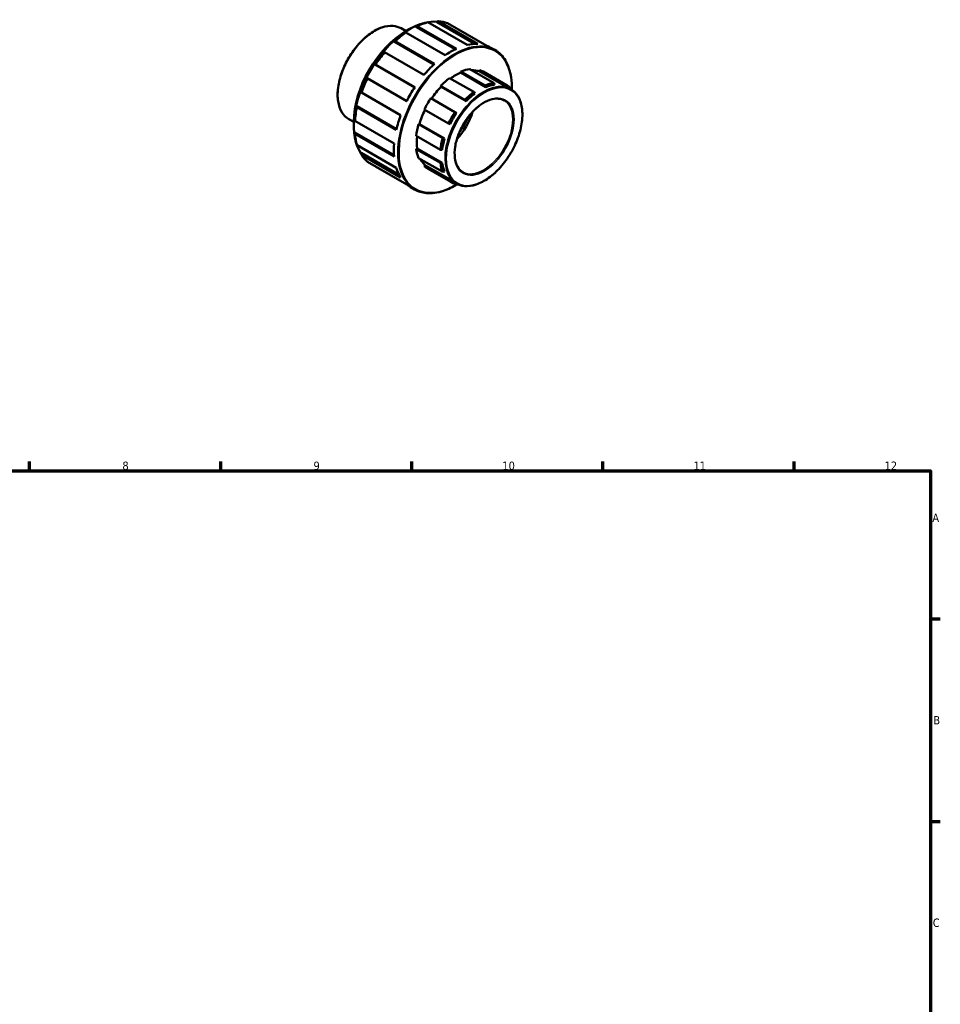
# Model space of a CAD drawing. Header units: millimetres. Extents: x 0 to 895, y 0 to 739.
# Tile 4 of 4: x 487 to 825, y 378 to 739. Entities that reach past the tile are written whole.
import ezdxf

# ---------------------------------------------------------------- set-up
doc = ezdxf.new("R2010")
doc.units = ezdxf.units.MM
for name, color, linetype, lineweight in [('Border (ANSI)', 7, 'Continuous', 70), ('Visible (ANSI)', 7, 'Continuous', 50), ('Visible Narrow (ANSI)', 7, 'Continuous', 35)]:
    doc.layers.add(name, color=color, linetype=linetype, lineweight=lineweight)
doc.styles.add('Note Text (ANSI)', font='tahoma.ttf')

# ---------------------------------------------------------------- blocks, each defined once
blk = doc.blocks.new('Borders Default Border')
at = {"layer": 'Border (ANSI)'}
for p, q in [((490.58, 574), (490.58, 577.45)), ((560.67, 574), (560.67, 577.45)), ((630.75, 574), (630.75, 577.45)), ((700.83, 574), (700.83, 577.45)), ((770.92, 574), (770.92, 577.45)), ((821, 519.75), (824.45, 519.75)), ((821, 445.5), (824.45, 445.5))]:
    blk.add_line(p, q, dxfattribs=at)
at = {"layer": 'Border (ANSI)', "flags": 128}
blk.add_lwpolyline([(20, 20), (20, 574), (821, 574), (821, 20), (20, 20)], dxfattribs=at)
at = {"layer": 'Border (ANSI)', "attachment_point": 7, "style": 'Note Text (ANSI)'}
for s, insert, char_height in [('8', (524.63, 574.33), 3.05), ('9', (594.7, 574.34), 3.05), ('10', (663.96, 574.34), 3.048), ('11', (734.04, 574.4), 3.048), ('12', (804.13, 574.4), 3.048), ('A', (821.63, 555.35), 3.05), ('B', (821.99, 481.1), 3.05), ('C', (821.8, 406.8), 3.05)]:
    blk.add_mtext(s, dxfattribs=dict(at, insert=insert, char_height=char_height))

msp = doc.modelspace()

# ---------------------------------------------------------------- linework, layer by layer
at = {"layer": 'Visible (ANSI)'}
for p, q in [((632.254, 736.864), (632.713, 737.128)), ((632.254, 736.864), (646.621, 728.591)), ((632.713, 737.128), (647.124, 728.829)), ((651.053, 730.189), (636.642, 738.487)), ((639.882, 738.563), (640.497, 738.861)), ((639.882, 738.563), (653.774, 730.563)), ((640.497, 738.861), (654.907, 730.562)), ((658.239, 729.907), (643.828, 738.206)), ((628.626, 735.238), (626.794, 736.293)), ((628.541, 734.726), (628.165, 734.51)), ((642.952, 726.427), (628.541, 734.726)), ((628.58, 735.212), (629.827, 735.935)), ((624.314, 731.407), (624.611, 731.559)), ((624.314, 731.407), (638.808, 723.061)), ((624.611, 731.559), (639.022, 723.26)), ((661.18, 728.377), (659.759, 729.196)), ((620.757, 727.494), (620.537, 727.423)), ((635.168, 719.195), (620.757, 727.494)), ((617.273, 723.021), (617.426, 723.002)), ((617.273, 723.021), (631.804, 714.653)), ((617.426, 723.002), (631.837, 714.703)), ((648.771, 720.453), (648.722, 720.036)), ((657.915, 714.743), (648.722, 720.036)), ((648.771, 720.453), (657.624, 715.355)), ((660.897, 716.225), (652.044, 721.323)), ((655.657, 720.992), (655.447, 720.563)), ((664.639, 715.27), (655.447, 720.563)), ((655.657, 720.992), (664.51, 715.894)), ((665.758, 715.332), (656.905, 720.43)), ((614.476, 717.892), (614.382, 718.013)), ((614.382, 718.013), (628.913, 709.645)), ((628.887, 709.594), (614.476, 717.892)), ((641.326, 715.152), (650.179, 710.054)), ((641.326, 715.152), (641.452, 714.859)), ((650.644, 709.566), (641.452, 714.859)), ((653.452, 712.952), (644.599, 718.05)), ((657.624, 715.355), (657.915, 714.743)), ((661.111, 715.593), (660.897, 716.225)), ((664.51, 715.894), (664.639, 715.27)), ((612.2, 712.983), (612.25, 712.759)), ((612.25, 712.759), (626.661, 704.46)), ((653.841, 712.397), (653.452, 712.952)), ((667.046, 714.037), (665.858, 714.721)), ((666.957, 714.088), (666.906, 714.504)), ((610.653, 707.383), (610.636, 707.714)), ((610.636, 707.714), (625.129, 699.368)), ((646.566, 705.561), (637.713, 710.659)), ((650.179, 710.054), (650.644, 709.566)), ((625.064, 699.085), (610.653, 707.383)), ((635.318, 706.51), (644.171, 701.411)), ((647.116, 705.179), (646.566, 705.561)), ((609.463, 701.962), (607.632, 703.016)), ((609.463, 702.015), (609.463, 700.573)), ((609.87, 702.821), (609.872, 702.39)), ((609.872, 702.39), (624.283, 694.091)), ((633.547, 701.167), (633.232, 701.131)), ((642.085, 696.033), (633.232, 701.131)), ((642.739, 695.874), (633.547, 701.167)), ((644.171, 701.411), (644.776, 701.126)), ((609.872, 697.566), (609.87, 698.094)), ((609.87, 698.094), (624.238, 689.819)), ((624.283, 689.268), (609.872, 697.566)), ((632.355, 696.842), (641.208, 691.744)), ((610.653, 693.473), (625.064, 685.175)), ((642.739, 695.874), (642.085, 696.033)), ((612.25, 689.936), (612.2, 690.616)), ((612.2, 690.616), (626.102, 682.611)), ((626.661, 681.638), (612.25, 689.936)), ((632.691, 692.268), (632.355, 692.019)), ((641.208, 686.92), (632.355, 692.019)), ((641.883, 686.975), (632.691, 692.268)), ((641.208, 691.744), (641.883, 691.685)), ((614.476, 687.366), (628.887, 679.068)), ((633.232, 688.74), (642.085, 683.642)), ((635.584, 686.16), (635.318, 685.764)), ((644.776, 680.867), (635.584, 686.16)), ((641.883, 686.975), (641.208, 686.92)), ((617.426, 685.655), (617.423, 685.669)), ((628.938, 679.025), (617.426, 685.655)), ((644.171, 680.665), (635.318, 685.764)), ((645.318, 679.837), (636.465, 684.935)), ((642.085, 683.642), (642.739, 683.773)), ((644.776, 680.867), (644.171, 680.665)), ((647.085, 679.373), (645.897, 680.058)), ((646.566, 679.275), (646.963, 679.444)), ((631.737, 677.249), (630.316, 678.067))]:
    msp.add_line(p, q, dxfattribs=at)
for centre, major_axis, start_param, end_param in [((629.906, 712.345), (-14.427, -25.053), 3.3996171, 6.0215263), ((630.627, 711.93), (14.721, 25.564), 0.4909328, 0.683297), ((630.627, 711.93), (14.721, 25.564), 0.0982337, 0.290598), ((628.654, 713.066), (-13.544, -23.519), 3.9289245, 5.4958534), ((630.21, 712.17), (14.427, 25.053), 0.8836319, 1.0759961), ((630.627, 711.93), (14.721, 25.564), 0.8836319, 1.0759961), ((645.038, 703.631), (14.721, 25.564), 0.290598, 0.4909328), ((645.038, 703.631), (14.721, 25.564), 0, 0.0982337), ((630.21, 712.17), (14.427, 25.053), 1.276331, 1.4686952), ((630.627, 711.93), (14.721, 25.564), 1.276331, 1.4686952), ((645.038, 703.631), (-14.721, -25.564), 3.8248897, 4.0252245), ((645.038, 703.631), (-14.721, -25.564), 4.2175888, 4.4179236), ((646.685, 702.683), (-9.981, -17.332), 3.7805113, 4.0515061), ((646.685, 702.683), (10.22, 17.748), 0.4044115, 0.6389187), ((646.685, 702.683), (9.981, 17.332), 0.1153199, 0.3440446), ((646.685, 702.683), (10.22, 17.748), 0, 0.1153199), ((630.21, 712.17), (14.427, 25.053), 1.66903, 1.8613943), ((630.627, 711.93), (14.721, 25.564), 1.66903, 1.8613943), ((646.685, 702.683), (-9.981, -17.332), 4.3041101, 4.5903271), ((646.685, 702.683), (10.22, 17.748), 0.9280102, 1.1625174), ((655.538, 697.585), (-10.22, -17.748), 3.5460041, 3.7805113), ((655.878, 697.389), (9.981, 17.332), 0.4044115, 0.6389187), ((655.538, 697.585), (10.22, 17.748), 6.163998, 6.3985052), ((655.878, 697.389), (9.981, 17.332), 0, 0.1153199), ((645.038, 703.631), (-14.721, -25.564), 4.6102879, 4.8106227), ((655.538, 697.585), (-10.22, -17.748), 4.0696029, 4.3041101), ((655.878, 697.389), (9.981, 17.332), 0.9280102, 1.1625174), ((630.21, 712.17), (14.427, 25.053), 2.0617291, 2.2540934), ((646.685, 702.683), (10.22, 17.748), 1.451609, 1.6861162), ((630.627, 711.93), (14.721, 25.564), 2.0617291, 2.2540934), ((645.038, 703.631), (-14.721, -25.564), 5.0029869, 5.2033218), ((646.685, 702.683), (-9.981, -17.332), 4.8304893, 5.1168004), ((655.538, 697.585), (-10.22, -17.748), 4.5932017, 4.8277089), ((655.878, 697.389), (9.981, 17.332), 1.451609, 1.6861162), ((643.15, 704.719), (-7.558, -13.125), 1.1794646, 1.9621281), ((646.685, 702.683), (10.22, 17.748), 1.9752078, 2.209715), ((643.15, 704.719), (-6.787, -11.786), 1.3310947, 1.8104979), ((630.627, 711.93), (14.721, 25.564), 2.4544282, 2.6467924), ((645.038, 703.631), (-14.721, -25.564), 5.395686, 5.5960209), ((646.685, 702.683), (-9.981, -17.332), 5.369257, 5.6403992), ((655.538, 697.585), (-10.22, -17.748), 5.1168004, 5.3513076), ((655.878, 697.389), (9.981, 17.332), 1.9752078, 2.209715), ((630.627, 711.93), (-14.721, -25.564), 5.9887199, 6.1810842), ((646.685, 702.683), (10.22, 17.748), 2.4988066, 2.7333138), ((646.685, 702.683), (-9.981, -17.332), 5.9345297, 6.163998), ((655.538, 697.585), (-10.22, -17.748), 5.6403992, 5.8749064), ((655.878, 697.389), (9.981, 17.332), 2.4988066, 2.7333138), ((645.038, 703.631), (-14.721, -25.564), 5.7883851, 5.9887199), ((646.685, 702.683), (-10.22, -17.748), 6.163998, 6.2831853), ((645.038, 703.631), (-14.721, -25.564), 6.1810842, 6.2831853), ((655.538, 697.585), (-10.22, -17.748), 6.163998, 6.3985052), ((655.878, 697.389), (-9.981, -17.332), 6.163998, 6.2831853)]:
    msp.add_ellipse(centre, major_axis=major_axis, ratio=0.5780931, start_param=start_param, end_param=end_param, dxfattribs=at)
for points, knots in [([(607.632, 703.016), (606.605, 703.607), (605.741, 704.476), (604.409, 706.684), (603.95, 708.033), (603.484, 711.086), (603.485, 712.795), (603.953, 716.387), (604.421, 718.27), (605.771, 722.016), (606.654, 723.879), (608.744, 727.399), (609.951, 729.056), (612.571, 732), (613.984, 733.286), (616.878, 735.355), (618.358, 736.138), (621.239, 737.112), (622.64, 737.304), (624.97, 737.086), (625.938, 736.786), (626.794, 736.293)], [3.9250571, 3.9250571, 3.9250571, 3.9250571, 4.2348587, 4.2348587, 4.5515655, 4.5515655, 4.8738854, 4.8738854, 5.1966156, 5.1966156, 5.5188727, 5.5188727, 5.8409512, 5.8409512, 6.1632654, 6.1632654, 6.4860493, 6.4860493, 6.8080168, 6.8080168, 7.0666498, 7.0666498, 7.0666498, 7.0666498]), ([(661.18, 728.377), (662.757, 727.469), (664.083, 726.131), (666.115, 722.722), (666.813, 720.643), (667.366, 716.895), (667.447, 715.39), (667.399, 713.819)], [0.78346445, 0.78346445, 0.78346445, 0.78346445, 1.09673183, 1.09673183, 1.41467529, 1.41467529, 1.60677725, 1.60677725, 1.60677725, 1.60677725]), ([(667.046, 714.037), (668.115, 713.421), (669.016, 712.516), (670.402, 710.215), (670.88, 708.809), (671.363, 705.628), (671.361, 703.848), (670.872, 700.106), (670.385, 698.145), (668.977, 694.243), (668.058, 692.303), (665.88, 688.636), (664.622, 686.91), (661.893, 683.845), (660.421, 682.506), (657.408, 680.351), (655.866, 679.536), (652.867, 678.522), (651.409, 678.322), (648.984, 678.548), (647.977, 678.86), (647.085, 679.373)], [0.7834645, 0.7834645, 0.7834645, 0.7834645, 1.0936581, 1.0936581, 1.410511, 1.410511, 1.7327433, 1.7327433, 2.0553631, 2.0553631, 2.3775286, 2.3775286, 2.699523, 2.699523, 3.0217439, 3.0217439, 3.3444159, 3.3444159, 3.6663079, 3.6663079, 3.9250571, 3.9250571, 3.9250571, 3.9250571]), ([(649.507, 683.58), (648.698, 684.047), (648.022, 684.749), (647.022, 686.548), (646.689, 687.63), (646.394, 690.062), (646.426, 691.404), (646.846, 694.225), (647.236, 695.703), (648.336, 698.647), (649.047, 700.111), (650.719, 702.876), (651.679, 704.176), (653.751, 706.475), (654.861, 707.475), (657.112, 709.075), (658.253, 709.674), (660.448, 710.422), (661.5, 710.569), (663.252, 710.423), (663.98, 710.2), (664.624, 709.83)], [3.9250571, 3.9250571, 3.9250571, 3.9250571, 4.2592676, 4.2592676, 4.5822179, 4.5822179, 4.8989543, 4.8989543, 5.2155932, 5.2155932, 5.5328298, 5.5328298, 5.8502625, 5.8502625, 6.1673836, 6.1673836, 6.48389, 6.48389, 6.8011802, 6.8011802, 7.0666498, 7.0666498, 7.0666498, 7.0666498]), ([(647.45, 679.178), (645.766, 678.13), (644.071, 677.313), (640.212, 676.007), (638.075, 675.713), (634.521, 676.04), (633.044, 676.496), (631.737, 677.249)], [3.10174431, 3.10174431, 3.10174431, 3.10174431, 3.34410432, 3.34410432, 3.66540299, 3.66540299, 3.92505711, 3.92505711, 3.92505711, 3.92505711])]:
    msp.add_open_spline(points, degree=3, knots=knots, dxfattribs=at)
at = {"layer": 'Visible Narrow (ANSI)'}
for centre, major_axis, start_param, end_param in [((617.213, 719.655), (-9.581, -16.638), 3.1415927, 6.2831853), ((646.459, 702.813), (14.721, 25.564), 0, 3.1415927), ((646.685, 702.683), (-14.562, -25.287), 2.3256257, 7.0991523), ((657.066, 696.705), (9.981, 17.332), 0, 3.1415927), ((657.066, 696.705), (7.558, 13.125), 3.1415927, 6.2831853)]:
    msp.add_ellipse(centre, major_axis=major_axis, ratio=0.5780931, start_param=start_param, end_param=end_param, dxfattribs=at)
for major_axis in [(-9.821, -17.054), (-7.718, -13.402)]:
    msp.add_ellipse((657.292, 696.575), major_axis=major_axis, ratio=0.5780931, dxfattribs=at)

# ---------------------------------------------------------------- block references
msp.add_blockref('Borders Default Border', (0, 0))

doc.saveas('drawing.dxf')
